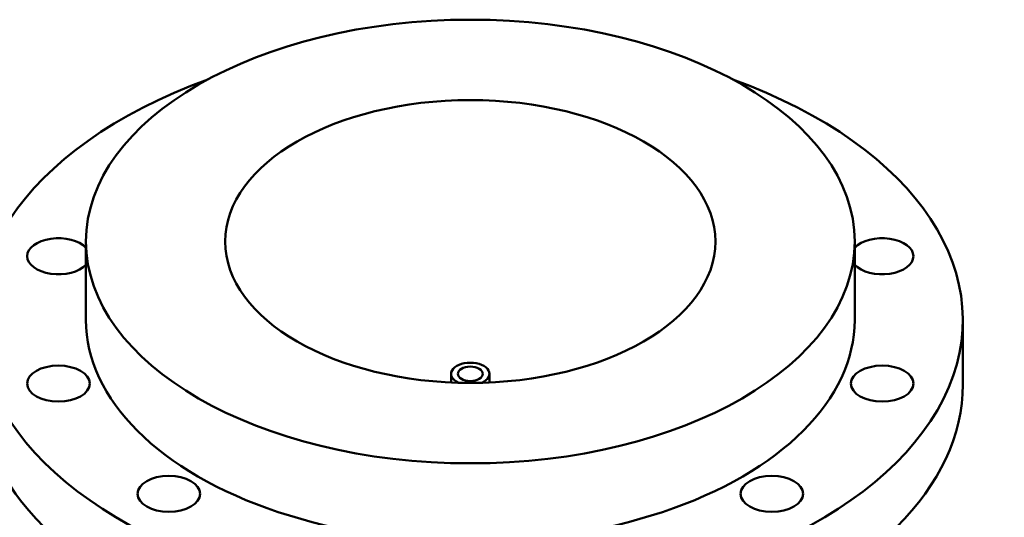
# Model space of a CAD drawing. Header units: millimetres. Extents: x -579 to 1127, y -250 to 921.
# Tile 11 of 11: x 671 to 1081, y 713 to 921. Entities that reach past the tile are written whole.
import ezdxf

# ---------------------------------------------------------------- set-up
doc = ezdxf.new("R2010")
doc.units = ezdxf.units.MM
doc.layers.add('Visible (ANSI)', color=7, linetype='Continuous', lineweight=50)

msp = doc.modelspace()

# ---------------------------------------------------------------- linework, layer by layer
at = {"layer": 'Visible (ANSI)'}
for p, q in [((698.53, 795.65), (698.53, 828.31)), ((1018.53, 795.65), (1018.53, 828.31)), ((1063.53, 768.71), (1063.53, 795.65)), ((850.53, 769.6), (850.53, 773.2)), ((866.53, 769.6), (866.53, 773.2))]:
    msp.add_line(p, q, dxfattribs=at)
for centre, major_axis in [((858.53, 828.31), (160, 0)), ((858.53, 828.31), (102, 0)), ((687.08, 769.13), (13, 0)), ((858.53, 773.2), (5.2, 0)), ((1029.98, 769.13), (-13, 0)), ((733.02, 723.19), (13, 0)), ((984.04, 723.19), (13, 0))]:
    msp.add_ellipse(centre, major_axis=major_axis, ratio=0.57735, dxfattribs=at)
for centre, major_axis, start_param, end_param in [((858.53, 795.65), (-205, 0), 5.274453, 10.43351), ((687.08, 822.17), (-13, 0), 3.634607, 8.931764), ((1029.98, 822.17), (13, 0), 3.634607, 8.931764), ((858.53, 795.65), (-160, 0), 0, 3.141593), ((858.53, 773.2), (8, 0), 5.349733, 10.358231), ((858.53, 768.71), (-205, 0), 0, 3.141593)]:
    msp.add_ellipse(centre, major_axis=major_axis, ratio=0.57735, start_param=start_param, end_param=end_param, dxfattribs=at)

doc.saveas('drawing.dxf')
